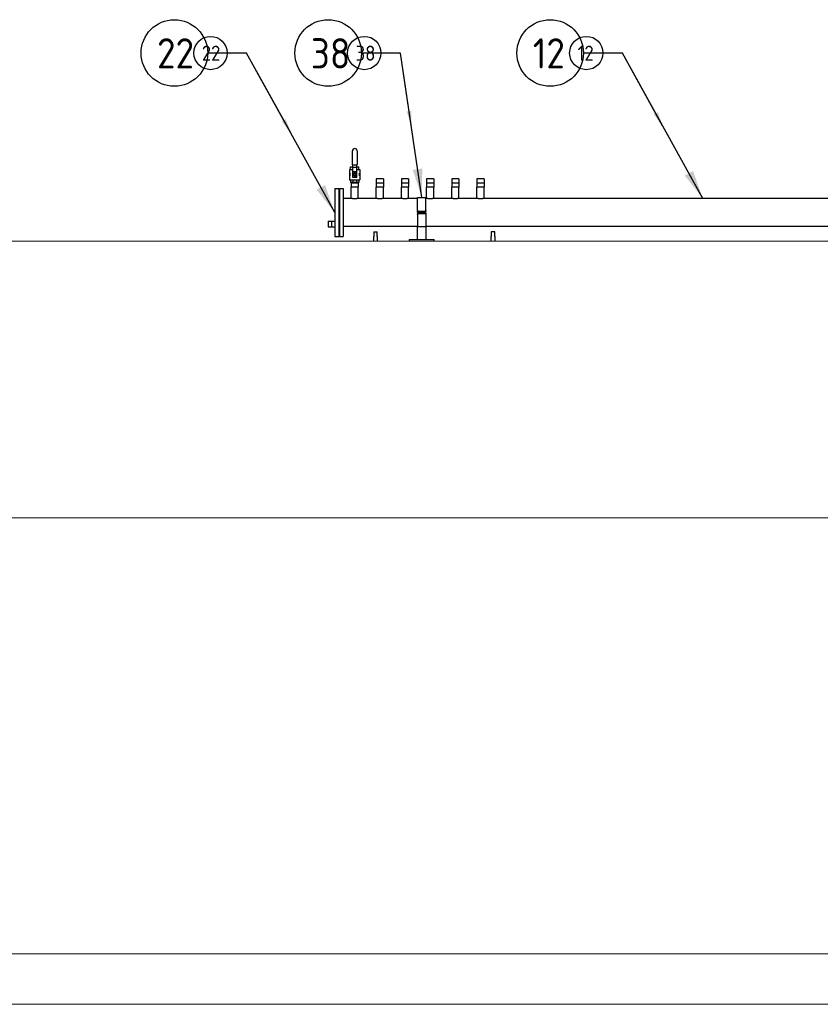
# Model space of a CAD drawing. Extents: x -89225 to 110569, y 13360 to 87647.
# Tile 90 of 256: x 16848 to 21621, y 26047 to 31916. Entities that reach past the tile are written whole.
import ezdxf

# ---------------------------------------------------------------- set-up
doc = ezdxf.new("R2010")
doc.units = 0
for name, color, linetype in [('Beluchtingstank', 253, 'Continuous'), ('INSTALLATIE', 6, 'Continuous'), ('INSTALLATIE @ 100', 6, 'Continuous'), ('INSTALLATIE @ 50', 6, 'Continuous')]:
    doc.layers.add(name, color=color, linetype=linetype)
doc.styles.add('ISO', font='ISO.SHX')

# ---------------------------------------------------------------- blocks, each defined once
blk = doc.blocks.new('Beluchtingsinstallatie VAZ')
for p, q in [((1112701.4, -969817.6), (1112701.4, -969735.6)), ((1112729.4, -969735.6), (1112729.4, -969817.6)), ((1112690.4, -969829.6), (1112703.4, -969829.6)), ((1112690.4, -969845.6), (1112690.4, -969829.6)), ((1112701.4, -969817.6), (1112703.4, -969817.6)), ((1112703.4, -969834.3), (1112703.4, -969817.6)), ((1112703.4, -969817.6), (1112727.4, -969817.6)), ((1112727.4, -969834.3), (1112703.4, -969834.3)), ((1112703.4, -969860.3), (1112703.4, -969834.3)), ((1112727.4, -969834.3), (1112727.4, -969817.6)), ((1112727.4, -969817.6), (1112729.4, -969817.6)), ((1112727.4, -969829.6), (1112740.4, -969829.6)), ((1112727.4, -969860.3), (1112727.4, -969834.3)), ((1112740.4, -969845.6), (1112740.4, -969829.6)), ((1112684.2, -969871.6), (1112684.4, -969871.6)), ((1112684.2, -969871.6), (1112684.2, -969873.9)), ((1112684.2, -969871.6), (1112684.4, -969871.6)), ((1112684.2, -969871.6), (1112684.2, -969871.6)), ((1112684.2, -969873.9), (1112684.4, -969873.9)), ((1112684.2, -969873.9), (1112684.2, -969874.3)), ((1112684.2, -969874.3), (1112684.4, -969874.3)), ((1112684.2, -969874.3), (1112684.2, -969876.6)), ((1112684.2, -969876.6), (1112684.4, -969876.6)), ((1112684.2, -969876.6), (1112684.2, -969876.8)), ((1112684.2, -969876.8), (1112684.4, -969876.8)), ((1112684.2, -969876.8), (1112684.2, -969877.1)), ((1112684.2, -969877.1), (1112684.4, -969877.1)), ((1112684.2, -969877.1), (1112684.2, -969877.5)), ((1112684.2, -969877.5), (1112684.4, -969877.5)), ((1112684.2, -969877.5), (1112684.2, -969879.1)), ((1112684.2, -969879.1), (1112684.2, -969879.2)), ((1112684.2, -969879.1), (1112684.4, -969879.1)), ((1112684.2, -969879.2), (1112684.4, -969879.2)), ((1112684.2, -969879.2), (1112684.2, -969879.5)), ((1112684.2, -969879.5), (1112684.4, -969879.5)), ((1112684.2, -969879.5), (1112684.2, -969879.6)), ((1112684.2, -969879.6), (1112684.4, -969879.6)), ((1112684.2, -969879.6), (1112684.2, -969880.8)), ((1112684.2, -969880.8), (1112684.4, -969880.8)), ((1112684.2, -969880.8), (1112684.2, -969881.8)), ((1112684.2, -969881.8), (1112684.4, -969881.8)), ((1112684.2, -969881.8), (1112684.2, -969881.8)), ((1112684.2, -969881.8), (1112684.4, -969881.8)), ((1112684.2, -969881.8), (1112684.2, -969882.5)), ((1112684.2, -969882.5), (1112684.2, -969883.3)), ((1112684.2, -969882.5), (1112684.4, -969882.5)), ((1112684.2, -969883.3), (1112684.2, -969884)), ((1112684.2, -969883.3), (1112684.4, -969883.3)), ((1112684.2, -969884), (1112684.4, -969884)), ((1112684.2, -969884.5), (1112684.4, -969884.5)), ((1112684.2, -969884.5), (1112684.2, -969885.2)), ((1112684.2, -969885.2), (1112684.4, -969885.2)), ((1112684.2, -969885.8), (1112684.4, -969885.8)), ((1112684.2, -969885.8), (1112684.2, -969887.7)), ((1112684.2, -969887.7), (1112684.4, -969887.7)), ((1112684.2, -969895.9), (1112684.4, -969895.9)), ((1112684.2, -969895.9), (1112684.2, -969896.1)), ((1112684.2, -969896.1), (1112684.4, -969896.1)), ((1112684.2, -969896.1), (1112684.2, -969897)), ((1112684.4, -969869.1), (1112684.4, -969884.1)), ((1112686.4, -969869.1), (1112684.4, -969869.1)), ((1112686.4, -969884.1), (1112684.4, -969884.1)), ((1112684.4, -969884.5), (1112684.4, -969885.2)), ((1112684.4, -969885.8), (1112684.4, -969887.7)), ((1112684.4, -969895.9), (1112684.4, -969896.1)), ((1112684.4, -969896.1), (1112684.4, -969897)), ((1112685.4, -969845.6), (1112703.4, -969845.6)), ((1112685.4, -969845.6), (1112685.4, -969869.1)), ((1112685.4, -969884.1), (1112685.4, -969907.6)), ((1112686.4, -969869.1), (1112686.4, -969884.1)), ((1112703.4, -969894.6), (1112703.4, -969860.3)), ((1112727.4, -969860.3), (1112703.4, -969860.3)), ((1112727.4, -969894.6), (1112703.4, -969894.6)), ((1112715.4, -969866.8), (1112706.9, -969871.7)), ((1112706.9, -969871.7), (1112706.9, -969881.6)), ((1112706.9, -969881.6), (1112715.4, -969886.5)), ((1112723.9, -969871.7), (1112715.4, -969866.8)), ((1112715.4, -969886.5), (1112723.9, -969881.6)), ((1112723.9, -969881.6), (1112723.9, -969871.7)), ((1112727.4, -969845.6), (1112745.4, -969845.6)), ((1112727.4, -969894.6), (1112727.4, -969860.3)), ((1112744.5, -969884.1), (1112744.5, -969869.1)), ((1112746.4, -969869.1), (1112744.5, -969869.1)), ((1112746.4, -969884.1), (1112744.5, -969884.1)), ((1112745.4, -969845.6), (1112745.4, -969869.1)), ((1112745.4, -969884.1), (1112745.4, -969907.6)), ((1112746.4, -969869.1), (1112746.4, -969884.1)), ((1112746.6, -969871.5), (1112746.4, -969871.5)), ((1112746.6, -969871.6), (1112746.4, -969871.6)), ((1112746.6, -969872.6), (1112746.4, -969872.6)), ((1112746.6, -969873.8), (1112746.4, -969873.8)), ((1112746.6, -969873.9), (1112746.4, -969873.9)), ((1112746.6, -969874.2), (1112746.4, -969874.2)), ((1112746.6, -969874.3), (1112746.4, -969874.3)), ((1112746.6, -969875.9), (1112746.4, -969875.9)), ((1112746.6, -969876.3), (1112746.4, -969876.3)), ((1112746.6, -969876.6), (1112746.4, -969876.6)), ((1112746.6, -969876.8), (1112746.4, -969876.8)), ((1112746.6, -969879.1), (1112746.4, -969879.1)), ((1112746.6, -969879.5), (1112746.4, -969879.5)), ((1112746.6, -969881.8), (1112746.4, -969881.8)), ((1112746.6, -969871.6), (1112746.6, -969871.5)), ((1112746.6, -969872.6), (1112746.6, -969871.6)), ((1112746.6, -969873.8), (1112746.6, -969872.6)), ((1112746.6, -969873.9), (1112746.6, -969873.8)), ((1112746.6, -969874.2), (1112746.6, -969873.9)), ((1112746.6, -969874.3), (1112746.6, -969874.2)), ((1112746.6, -969875.9), (1112746.6, -969874.3)), ((1112746.6, -969876.3), (1112746.6, -969875.9)), ((1112746.6, -969876.6), (1112746.6, -969876.3)), ((1112746.6, -969876.8), (1112746.6, -969876.6)), ((1112746.6, -969879.1), (1112746.6, -969876.8)), ((1112746.6, -969881.8), (1112746.6, -969879.5)), ((1112684.2, -969897), (1112684.4, -969897)), ((1112684.2, -969897), (1112684.2, -969897.4)), ((1112684.2, -969897.4), (1112684.2, -969898.2)), ((1112684.2, -969897.4), (1112684.4, -969897.4)), ((1112684.2, -969898.2), (1112684.4, -969898.2)), ((1112684.2, -969898.2), (1112684.2, -969898.3)), ((1112684.2, -969898.3), (1112684.4, -969898.3)), ((1112684.4, -969897), (1112684.4, -969897.4)), ((1112684.4, -969897.4), (1112684.4, -969898.2)), ((1112684.4, -969898.2), (1112684.4, -969898.3)), ((1112685.4, -969907.6), (1112745.4, -969907.6)), ((1112690.4, -969907.6), (1112690.4, -969923.6)), ((1112705.1, -969923.6), (1112690.4, -969923.6)), ((1112694.2, -969923.6), (1112694.2, -969927.6)), ((1112736.6, -969927.6), (1112694.2, -969927.6)), ((1112694.2, -969927.6), (1112694.2, -969952.6)), ((1112736.6, -969952.6), (1112694.2, -969952.6)), ((1112694.4, -970018.5), (1112694.4, -969952.6)), ((1112705.1, -969907.6), (1112705.1, -969923.6)), ((1112725.8, -969923.6), (1112705.1, -969923.6)), ((1112725.8, -969907.6), (1112725.8, -969923.6)), ((1112740.4, -969923.6), (1112725.8, -969923.6)), ((1112736.5, -970018.5), (1112736.5, -969952.6)), ((1112736.6, -969923.6), (1112736.6, -969927.6)), ((1112736.6, -969927.6), (1112736.6, -969952.6)), ((1112740.4, -969907.6), (1112740.4, -969923.6)), ((1112886.6, -969902.6), (1112844.2, -969902.6)), ((1112844.2, -969902.6), (1112844.2, -969927.6)), ((1112886.6, -969927.6), (1112844.2, -969927.6)), ((1112844.2, -969927.6), (1112844.2, -969952.6)), ((1112886.6, -969952.6), (1112844.2, -969952.6)), ((1112844.4, -970018.5), (1112844.4, -969952.6)), ((1112886.5, -970018.5), (1112886.5, -969952.6)), ((1112886.6, -969902.6), (1112886.6, -969927.6)), ((1112886.6, -969927.6), (1112886.6, -969952.6)), ((1113036.6, -969902.6), (1112994.2, -969902.6)), ((1112994.2, -969902.6), (1112994.2, -969927.6)), ((1113036.6, -969927.6), (1112994.2, -969927.6)), ((1112994.2, -969927.6), (1112994.2, -969952.6)), ((1113036.6, -969952.6), (1112994.2, -969952.6)), ((1112994.4, -970018.5), (1112994.4, -969952.6)), ((1113036.5, -970018.5), (1113036.5, -969952.6)), ((1113036.6, -969902.6), (1113036.6, -969927.6)), ((1113036.6, -969927.6), (1113036.6, -969952.6)), ((1113186.6, -969902.6), (1113144.2, -969902.6)), ((1113144.2, -969902.6), (1113144.2, -969927.6)), ((1113186.6, -969927.6), (1113144.2, -969927.6)), ((1113144.2, -969927.6), (1113144.2, -969952.6)), ((1113186.6, -969952.6), (1113144.2, -969952.6)), ((1113144.4, -970018.5), (1113144.4, -969952.6)), ((1113186.5, -970018.5), (1113186.5, -969952.6)), ((1113186.6, -969902.6), (1113186.6, -969927.6)), ((1113186.6, -969927.6), (1113186.6, -969952.6)), ((1113336.6, -969902.6), (1113294.2, -969902.6)), ((1113294.2, -969902.6), (1113294.2, -969927.6)), ((1113336.6, -969927.6), (1113294.2, -969927.6)), ((1113294.2, -969927.6), (1113294.2, -969952.6)), ((1113336.6, -969952.6), (1113294.2, -969952.6)), ((1113294.4, -970018.5), (1113294.4, -969952.6)), ((1113336.5, -970018.5), (1113336.5, -969952.6)), ((1113336.6, -969902.6), (1113336.6, -969927.6)), ((1113336.6, -969927.6), (1113336.6, -969952.6)), ((1113486.6, -969902.6), (1113444.2, -969902.6)), ((1113444.2, -969902.6), (1113444.2, -969927.6)), ((1113486.6, -969927.6), (1113444.2, -969927.6)), ((1113444.2, -969927.6), (1113444.2, -969952.6)), ((1113486.6, -969952.6), (1113444.2, -969952.6)), ((1113444.4, -970018.5), (1113444.4, -969952.6)), ((1113486.5, -970018.5), (1113486.5, -969952.6)), ((1113486.6, -969902.6), (1113486.6, -969927.6)), ((1113486.6, -969927.6), (1113486.6, -969952.6)), ((1112596.4, -969960.1), (1112596.4, -970245.1)), ((1112596.4, -969960.1), (1112620.4, -969960.1)), ((1112620.4, -969960.1), (1112620.4, -970245.1)), ((1112620.4, -969993.6), (1112625.4, -969993.6)), ((1112625.4, -969960.1), (1112625.4, -970245.1)), ((1112625.4, -969960.1), (1112647.4, -969960.1)), ((1112647.4, -969960.1), (1112647.4, -970245.1)), ((1113090, -970090.8), (1113090, -970013.5)), ((1113090, -970013.5), (1113140, -970013.5)), ((1113140, -970090.8), (1113140, -970013.5)), ((1112694.4, -970018.5), (1112647.4, -970018.5)), ((1112844.4, -970018.5), (1112736.5, -970018.5)), ((1112994.4, -970018.5), (1112886.5, -970018.5)), ((1113090, -970018.5), (1113036.5, -970018.5)), ((1113144.4, -970018.5), (1113140, -970018.5)), ((1113294.4, -970018.5), (1113186.5, -970018.5)), ((1113444.4, -970018.5), (1113336.5, -970018.5)), ((1115844.4, -970018.5), (1113486.5, -970018.5)), ((1113090, -970090.8), (1113090, -970095.1)), ((1113090, -970095.1), (1113140, -970095.1)), ((1113090, -970100.1), (1113090, -970095.1)), ((1113090, -970100.1), (1113140, -970100.1)), ((1113140, -970105.1), (1113090, -970105.1)), ((1113090, -970105.1), (1113090, -970110.1)), ((1113140, -970110.1), (1113090, -970110.1)), ((1113090, -970114.5), (1113090, -970110.1)), ((1113090, -970114.5), (1113090, -970186.1)), ((1113140, -970090.8), (1113140, -970095.1)), ((1113140, -970100.1), (1113140, -970095.1)), ((1113140, -970105.1), (1113140, -970110.1)), ((1113140, -970114.5), (1113140, -970110.1)), ((1113140, -970114.5), (1113140, -970186.1)), ((1112556.4, -970153.5), (1112556.4, -970187.2)), ((1112556.4, -970153.5), (1112576.4, -970153.5)), ((1112556.4, -970187.2), (1112576.4, -970187.2)), ((1112576.4, -970153.5), (1112576.4, -970187.2)), ((1112576.4, -970153.5), (1112596.4, -970153.5)), ((1112576.4, -970187.2), (1112596.4, -970187.2)), ((1113090, -970186.8), (1112647.4, -970186.8)), ((1113090, -970264.6), (1113090, -970186.1)), ((1113090, -970186.1), (1113140, -970186.1)), ((1113140, -970186.1), (1113140, -970264.6)), ((1116240, -970186.8), (1113140, -970186.8)), ((1112596.4, -970245.1), (1112620.4, -970245.1)), ((1112620.4, -970211.6), (1112625.4, -970211.6)), ((1112625.4, -970245.1), (1112647.4, -970245.1)), ((1112830, -970218.6), (1112830, -970246.1)), ((1112830, -970218.6), (1112850, -970218.6)), ((1112830, -970258.3), (1112830, -970246.1)), ((1112850, -970246.1), (1112850, -970218.6)), ((1112850, -970246.1), (1112850, -970258.3)), ((1113530, -970218.6), (1113530, -970246.1)), ((1113550, -970218.6), (1113530, -970218.6)), ((1113530, -970258.3), (1113530, -970246.1)), ((1113550, -970246.1), (1113550, -970218.6)), ((1113550, -970246.1), (1113550, -970258.3)), ((1112830, -970272.6), (1112830, -970258.3)), ((1112850, -970258.3), (1112850, -970272.6)), ((1113040, -970264.6), (1113045, -970264.6)), ((1113040, -970264.6), (1113040, -970272.6)), ((1113045, -970264.6), (1113185, -970264.6)), ((1113185, -970264.6), (1113190, -970264.6)), ((1113190, -970272.6), (1113190, -970264.6)), ((1113530, -970272.6), (1113530, -970258.3)), ((1113550, -970258.3), (1113550, -970272.6))]:
    blk.add_line(p, q)
for radius in [10, 6]:
    blk.add_circle((1112715.4, -969876.6), radius)
for centre, radius, start, end in [((1112715.4, -969735.6), 14, 0, 180), ((1112715.4, -969876.6), 13, 157.38014, 202.61986), ((1112715.4, -969876.6), 13, 337.38014, 22.61986)]:
    blk.add_arc(centre, radius, start, end)
for points in [[(1112736.5, -970018.5), (1112736.5, -970018.5), (1112736.4, -970018.5), (1112735.9, -970018.7), (1112735.4, -970018.8), (1112734.4, -970019), (1112733.7, -970019.2), (1112732.2, -970019.5), (1112731.3, -970019.7), (1112729.4, -970020), (1112728.4, -970020.2), (1112726.1, -970020.5), (1112724.8, -970020.7), (1112722.2, -970020.9), (1112720.9, -970021), (1112718.1, -970021.2), (1112716.8, -970021.2), (1112714.1, -970021.2), (1112712.7, -970021.2), (1112710, -970021), (1112708.7, -970020.9), (1112706.1, -970020.7), (1112704.8, -970020.5), (1112702.5, -970020.2), (1112701.5, -970020), (1112699.6, -970019.7), (1112698.7, -970019.5), (1112697.2, -970019.2), (1112696.5, -970019), (1112695.4, -970018.8), (1112695, -970018.7), (1112694.5, -970018.5), (1112694.4, -970018.5), (1112694.4, -970018.5)], [(1112886.5, -970018.5), (1112886.5, -970018.5), (1112886.4, -970018.5), (1112885.9, -970018.7), (1112885.4, -970018.8), (1112884.4, -970019), (1112883.7, -970019.2), (1112882.2, -970019.5), (1112881.3, -970019.7), (1112879.4, -970020), (1112878.4, -970020.2), (1112876.1, -970020.5), (1112874.8, -970020.7), (1112872.2, -970020.9), (1112870.9, -970021), (1112868.1, -970021.2), (1112866.8, -970021.2), (1112864.1, -970021.2), (1112862.7, -970021.2), (1112860, -970021), (1112858.7, -970020.9), (1112856.1, -970020.7), (1112854.8, -970020.5), (1112852.5, -970020.2), (1112851.5, -970020), (1112849.6, -970019.7), (1112848.7, -970019.5), (1112847.2, -970019.2), (1112846.5, -970019), (1112845.4, -970018.8), (1112845, -970018.7), (1112844.5, -970018.5), (1112844.4, -970018.5), (1112844.4, -970018.5)], [(1113036.5, -970018.5), (1113036.5, -970018.5), (1113036.4, -970018.5), (1113035.9, -970018.7), (1113035.4, -970018.8), (1113034.4, -970019), (1113033.7, -970019.2), (1113032.2, -970019.5), (1113031.3, -970019.7), (1113029.4, -970020), (1113028.4, -970020.2), (1113026.1, -970020.5), (1113024.8, -970020.7), (1113022.2, -970020.9), (1113020.9, -970021), (1113018.1, -970021.2), (1113016.8, -970021.2), (1113014.1, -970021.2), (1113012.7, -970021.2), (1113010, -970021), (1113008.7, -970020.9), (1113006.1, -970020.7), (1113004.8, -970020.5), (1113002.5, -970020.2), (1113001.5, -970020), (1112999.6, -970019.7), (1112998.7, -970019.5), (1112997.2, -970019.2), (1112996.5, -970019), (1112995.4, -970018.8), (1112995, -970018.7), (1112994.5, -970018.5), (1112994.4, -970018.5), (1112994.4, -970018.5)], [(1113186.5, -970018.5), (1113186.5, -970018.5), (1113186.4, -970018.5), (1113185.9, -970018.7), (1113185.4, -970018.8), (1113184.4, -970019), (1113183.7, -970019.2), (1113182.2, -970019.5), (1113181.3, -970019.7), (1113179.4, -970020), (1113178.4, -970020.2), (1113176.1, -970020.5), (1113174.8, -970020.7), (1113172.2, -970020.9), (1113170.9, -970021), (1113168.1, -970021.2), (1113166.8, -970021.2), (1113164.1, -970021.2), (1113162.7, -970021.2), (1113160, -970021), (1113158.7, -970020.9), (1113156.1, -970020.7), (1113154.8, -970020.5), (1113152.5, -970020.2), (1113151.5, -970020), (1113149.6, -970019.7), (1113148.7, -970019.5), (1113147.2, -970019.2), (1113146.5, -970019), (1113145.4, -970018.8), (1113145, -970018.7), (1113144.5, -970018.5), (1113144.4, -970018.5), (1113144.4, -970018.5)], [(1113336.5, -970018.5), (1113336.5, -970018.5), (1113336.4, -970018.5), (1113335.9, -970018.7), (1113335.4, -970018.8), (1113334.4, -970019), (1113333.7, -970019.2), (1113332.2, -970019.5), (1113331.3, -970019.7), (1113329.4, -970020), (1113328.4, -970020.2), (1113326.1, -970020.5), (1113324.8, -970020.7), (1113322.2, -970020.9), (1113320.9, -970021), (1113318.1, -970021.2), (1113316.8, -970021.2), (1113314.1, -970021.2), (1113312.7, -970021.2), (1113310, -970021), (1113308.7, -970020.9), (1113306.1, -970020.7), (1113304.8, -970020.5), (1113302.5, -970020.2), (1113301.5, -970020), (1113299.6, -970019.7), (1113298.7, -970019.5), (1113297.2, -970019.2), (1113296.5, -970019), (1113295.4, -970018.8), (1113295, -970018.7), (1113294.5, -970018.5), (1113294.4, -970018.5), (1113294.4, -970018.5)], [(1113486.5, -970018.5), (1113486.5, -970018.5), (1113486.4, -970018.5), (1113485.9, -970018.7), (1113485.4, -970018.8), (1113484.4, -970019), (1113483.7, -970019.2), (1113482.2, -970019.5), (1113481.3, -970019.7), (1113479.4, -970020), (1113478.4, -970020.2), (1113476.1, -970020.5), (1113474.8, -970020.7), (1113472.2, -970020.9), (1113470.9, -970021), (1113468.1, -970021.2), (1113466.8, -970021.2), (1113464.1, -970021.2), (1113462.7, -970021.2), (1113460, -970021), (1113458.7, -970020.9), (1113456.1, -970020.7), (1113454.8, -970020.5), (1113452.5, -970020.2), (1113451.5, -970020), (1113449.6, -970019.7), (1113448.7, -970019.5), (1113447.2, -970019.2), (1113446.5, -970019), (1113445.4, -970018.8), (1113445, -970018.7), (1113444.5, -970018.5), (1113444.4, -970018.5), (1113444.4, -970018.5)]]:
    blk.add_open_spline(points, degree=3, knots=[3.190917, 3.190917, 3.190917, 3.190917, 3.589754, 3.589754, 3.98859, 3.98859, 4.387427, 4.387427, 4.786263, 4.786263, 5.185156, 5.185156, 5.584049, 5.584049, 5.982941, 5.982941, 6.381834, 6.381834, 6.780727, 6.780727, 7.17962, 7.17962, 7.578512, 7.578512, 7.977405, 7.977405, 8.376242, 8.376242, 8.775078, 8.775078, 9.173915, 9.173915, 9.572751, 9.572751, 9.572751, 9.572751])
blk = doc.blocks.new('*U85')
for points in [[(-5.25, 9.507), (0, 0)], [(0, 0), (2.324, 0)]]:
    blk.add_lwpolyline(points)
blk.add_circle((4.31, 0), 1.986)
blk.add_solid([(-4.673, 7.873), (-5.25, 9.507), (-4.175, 8.149)])
at = {"style": 'ISO'}
blk.add_attdef('NUMMER', (3.146, -0.835), '', height=1.8, dxfattribs=at)
blk = doc.blocks.new('*U563')
at = {"layer": 'INSTALLATIE @ 100'}
ref = blk.add_blockref('*U85', (18201.1, 31717.5), dxfattribs=dict(at, xscale=100, yscale=100, zscale=100, rotation=180))
ref.add_attrib('NUMMER', '22', (17666.6, 31625.5), dxfattribs={"layer": '0', "height": 180, "style": 'ISO'})
at = {"layer": 'INSTALLATIE @ 50'}
ref = blk.add_blockref('*U85', (18201.1, 31717.5), dxfattribs=dict(at, xscale=50, yscale=50, zscale=50, rotation=180))
ref.add_attrib('NUMMER', '22', (17933.8, 31671.5), dxfattribs={"layer": '0', "height": 90, "style": 'ISO'})
blk = doc.blocks.new('*U86')
for points in [[(-4.785, 8.665), (0, 0)], [(0, 0), (2.324, 0)]]:
    blk.add_lwpolyline(points)
blk.add_circle((4.31, 0), 1.986)
blk.add_solid([(-4.209, 7.032), (-4.785, 8.665), (-3.71, 7.307)])
at = {"style": 'ISO'}
blk.add_attdef('NUMMER', (3.146, -0.835), '', height=1.8, dxfattribs=at)
blk = doc.blocks.new('*U564')
at = {"layer": 'INSTALLATIE @ 100'}
ref = blk.add_blockref('*U86', (20441.5, 31717.5), dxfattribs=dict(at, xscale=100, yscale=100, zscale=100, rotation=180))
ref.add_attrib('NUMMER', '12', (19907, 31625.5), dxfattribs={"layer": '0', "height": 180, "style": 'ISO'})
at = {"layer": 'INSTALLATIE @ 50'}
ref = blk.add_blockref('*U86', (20441.5, 31717.5), dxfattribs=dict(at, xscale=50, yscale=50, zscale=50, rotation=180))
ref.add_attrib('NUMMER', '12', (20174.2, 31671.5), dxfattribs={"layer": '0', "height": 90, "style": 'ISO'})
blk = doc.blocks.new('*U104')
for points in [[(-1.268, 8.615), (0, 0)], [(0, 0), (2.324, 0)]]:
    blk.add_lwpolyline(points)
blk.add_circle((4.31, 0), 1.986)
blk.add_solid([(-1.301, 6.883), (-1.268, 8.615), (-0.737, 6.966)])
at = {"style": 'ISO'}
blk.add_attdef('NUMMER', (3.146, -0.835), '', height=1.8, dxfattribs=at)
blk = doc.blocks.new('*U582')
at = {"layer": 'INSTALLATIE @ 100'}
ref = blk.add_blockref('*U104', (19118, 31717.5), dxfattribs=dict(at, xscale=100, yscale=100, zscale=100, rotation=180))
ref.add_attrib('NUMMER', '38', (18583.4, 31625.5), dxfattribs={"layer": '0', "height": 180, "style": 'ISO'})
at = {"layer": 'INSTALLATIE @ 50'}
ref = blk.add_blockref('*U104', (19118, 31717.5), dxfattribs=dict(at, xscale=50, yscale=50, zscale=50, rotation=180))
ref.add_attrib('NUMMER', '38', (18850.7, 31671.5), dxfattribs={"layer": '0', "height": 90, "style": 'ISO'})

msp = doc.modelspace()

# ---------------------------------------------------------------- linework, layer by layer
at = {"layer": 'Beluchtingstank', "lineweight": 9}
for p, q in [((15854.7, 30596.8), (23483.1, 30596.8)), ((1539.7, 28946.8), (66439.7, 28946.8)), ((8314.7, 26346.8), (53064.7, 26346.8)), ((8314.7, 26346.8), (53064.7, 26346.8)), ((8314.7, 26046.8), (53064.7, 26046.8))]:
    msp.add_line(p, q, dxfattribs=at)

# ---------------------------------------------------------------- block references
at = {"layer": 'INSTALLATIE'}
for name, p in [('Beluchtingsinstallatie VAZ', (-1093870.3, 1000869.5)), ('*U563', (0, 0)), ('*U582', (0, 0)), ('*U564', (0, 0))]:
    msp.add_blockref(name, p, dxfattribs=at)

doc.saveas('drawing.dxf')
